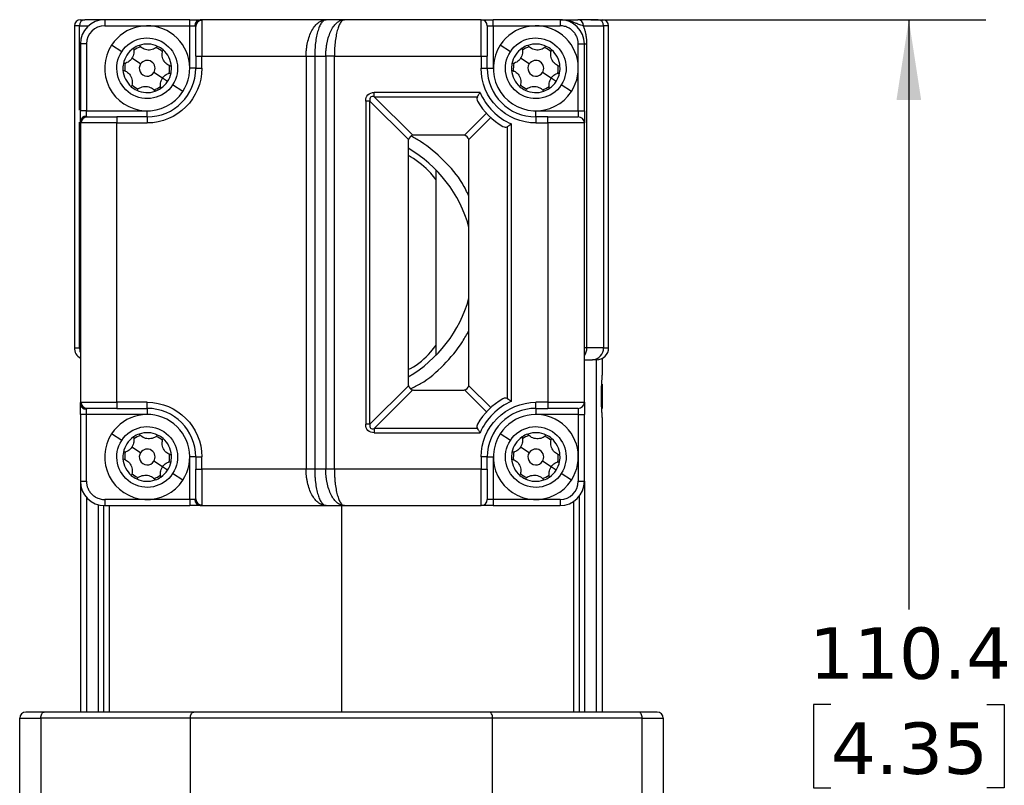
# Model space of a CAD drawing. Header units: millimetres. Extents: x 13 to 546, y 13 to 419.
# Tile 17 of 25: x 356 to 437, y 288 to 351. Entities that reach past the tile are written whole.
import ezdxf

# ---------------------------------------------------------------- set-up
doc = ezdxf.new("R2010")
doc.units = ezdxf.units.MM
doc.header["$LTSCALE"] = 2
doc.linetypes.add('SLD-Solid', pattern=[0])
doc.layers.add('DIMENSIONS', color=140, linetype='SLD-Solid', lineweight=25)
doc.styles.add('SLDTEXTSTYLE0', font='VERDANA.TTF')
doc.dimstyles.new('SLDDIMSTYLE5', dxfattribs={"dimtxt": 4.316016, "dimasz": 6.604, "dimexe": 0, "dimexo": 0.0625, "dimgap": 1.079004, "dimtad": 0, "dimtih": 1, "dimtoh": 1, "dimrnd": 1e-09, "dimzin": 12, "dimdsep": 46, "dimtxsty": 'SLDTEXTSTYLE0', "dimsah": 1, "dimcen": 0.09, "dimadec": 0, "dimazin": 3, "dimtfac": 1, "dimtofl": 0, "dimtmove": 0, "dimatfit": 3, "dimfxl": 0, "dimfrac": 2, "dimtolj": 1, "dimtzin": 12, "dimarcsym": 0})

# ---------------------------------------------------------------- blocks, each defined once
blk = doc.blocks.new('_D_13')
at = {"layer": 'DIMENSIONS'}
for p, q in [((403.04, 350.8), (435.571, 350.8)), ((429.221, 350.8), (429.221, 302.254)), ((422.808, 294.428), (421.359, 294.428)), ((421.359, 294.428), (421.359, 287.569)), ((435.634, 294.428), (437.083, 294.428)), ((437.083, 294.428), (437.083, 287.569)), ((421.359, 287.569), (422.808, 287.569)), ((437.083, 287.569), (435.634, 287.569)), ((429.221, 240.434), (429.221, 286.603)), ((387.969, 240.434), (435.571, 240.434))]:
    blk.add_line(p, q, dxfattribs=at)
for points in [[(429.221, 350.8), (428.205, 344.196), (430.237, 344.196)], [(429.221, 240.434), (430.237, 247.038), (428.205, 247.038)]]:
    blk.add_solid(points, dxfattribs=at)
at = {"layer": 'DIMENSIONS', "char_height": 4.2333, "attachment_point": 1, "style": 'SLDTEXTSTYLE0'}
for s, insert in [('110.4', (421.013, 300.771)), ('4.35', (422.808, 292.946))]:
    blk.add_mtext(s, dxfattribs=dict(at, insert=insert))

msp = doc.modelspace()

# ---------------------------------------------------------------- linework, layer by layer
for p, q in [((360.922, 350.3), (360.5, 350.3)), ((360.5, 350.3), (360.5, 323.8)), ((360.922, 350.3), (361.677, 350.3)), ((360.922, 343.359), (360.922, 350.3)), ((363, 350.8), (361.37, 350.8)), ((363, 350.8), (363, 350.3)), ((370, 350.8), (363, 350.8)), ((363, 350.3), (370, 350.3)), ((370, 350.3), (370, 350.8)), ((370, 346.8), (370, 350.3)), ((370, 350.3), (370.433, 350.3)), ((381.243, 350.8), (370.866, 350.8)), ((371, 350.74), (371, 347.8)), ((382.743, 350.8), (381.243, 350.8)), ((394, 350.8), (382.743, 350.8)), ((394, 347.8), (394, 350.8)), ((394.5, 350.3), (395, 350.3)), ((395, 350.3), (395, 350.8)), ((400.5, 350.8), (395, 350.8)), ((395, 350.3), (395, 346.8)), ((395, 350.3), (400.5, 350.3)), ((400.5, 350.8), (400.5, 350.3)), ((403.631, 350.8), (401.972, 350.8)), ((402.419, 350.3), (404.078, 350.3)), ((404.078, 350.3), (404.078, 323.8)), ((404.5, 350.3), (404.078, 350.3)), ((404.5, 323.8), (404.5, 350.3)), ((361.5, 348.8), (361, 348.8)), ((361, 348.8), (361, 343.3)), ((361.5, 348.8), (361.5, 343.3)), ((364.407, 348.168), (363.57, 348.714)), ((396.407, 348.168), (395.57, 348.714)), ((402, 343.3), (402, 348.8)), ((402, 348.8), (402.5, 348.8)), ((402.5, 348.8), (402.711, 348.8)), ((402.5, 343.3), (402.5, 348.8)), ((402.711, 323.8), (402.711, 348.8)), ((365.956, 347.156), (365.244, 347.621)), ((370.5, 347.8), (370.5, 346.8)), ((370.5, 347.8), (371, 347.8)), ((371, 347.8), (379.586, 347.8)), ((371, 346.8), (371, 347.8)), ((379.586, 347.8), (380.293, 347.8)), ((379.586, 347.8), (379.586, 313.8)), ((380.293, 347.8), (381.207, 347.8)), ((380.293, 347.8), (380.293, 313.8)), ((381.207, 347.8), (381.207, 313.8)), ((381.914, 347.8), (381.207, 347.8)), ((381.914, 347.8), (394, 347.8)), ((381.914, 313.8), (381.914, 347.8)), ((394, 347.8), (394, 346.8)), ((394, 347.8), (394.5, 347.8)), ((394.5, 346.8), (394.5, 347.8)), ((397.956, 347.156), (397.244, 347.621)), ((367.756, 345.98), (367.044, 346.445)), ((370.5, 346.8), (370, 346.8)), ((370.5, 346.8), (371, 346.8)), ((394, 346.8), (394.5, 346.8)), ((394.5, 346.8), (395, 346.8)), ((399.756, 345.98), (399.044, 346.445)), ((368.175, 345.706), (367.756, 345.98)), ((369.43, 344.886), (368.593, 345.433)), ((400.175, 345.706), (399.756, 345.98)), ((401.43, 344.886), (400.593, 345.433)), ((393.915, 344.807), (385.2, 344.807)), ((385.2, 344.454), (385.2, 344.807)), ((384.493, 344.1), (384.493, 317.5)), ((384.847, 344.1), (384.493, 344.1)), ((384.847, 317.5), (384.847, 344.1)), ((384.847, 344.1), (388.017, 340.93)), ((385.2, 344.454), (393.688, 344.454)), ((388.371, 341.283), (385.2, 344.454)), ((361.5, 343.3), (361, 343.3)), ((361.5, 342.867), (361.5, 343.3)), ((361.5, 343.3), (366.5, 343.3)), ((366.5, 342.8), (366.5, 343.3)), ((394.438, 343.092), (392.63, 341.283)), ((398.5, 342.8), (398.5, 343.3)), ((398.5, 343.3), (402, 343.3)), ((402, 343.3), (402, 342.8)), ((402, 343.3), (402.5, 343.3)), ((360.922, 323.8), (360.922, 342.375)), ((361, 342.434), (361, 319.166)), ((364, 342.3), (361.061, 342.3)), ((364, 342.8), (364, 342.3)), ((366.5, 342.8), (364, 342.8)), ((364, 319.3), (364, 342.3)), ((364, 342.3), (366.5, 342.3)), ((366.5, 342.8), (366.5, 342.3)), ((392.983, 340.93), (394.792, 342.738)), ((396.507, 319.386), (396.507, 342.214)), ((398.5, 342.8), (398.5, 342.3)), ((399.5, 342.8), (398.5, 342.8)), ((398.5, 342.3), (399.5, 342.3)), ((399.5, 342.3), (399.5, 342.8)), ((399.5, 342.3), (399.5, 319.3)), ((402.5, 342.3), (399.5, 342.3)), ((402.5, 319.3), (402.5, 342.3)), ((396.154, 341.988), (396.154, 319.612)), ((388, 340.8), (388, 320.8)), ((392.5, 341.3), (388.5, 341.3)), ((393, 320.8), (393, 340.8)), ((390.3, 323.186), (390.3, 338.414)), ((360.5, 323.8), (360.922, 323.8)), ((361, 323.8), (360.922, 323.8)), ((402.711, 323.8), (402.5, 323.8)), ((404.078, 323.8), (402.711, 323.8)), ((404.078, 323.8), (404.5, 323.8)), ((402.5, 322.8), (403.183, 322.8)), ((403.476, 322.8), (403.476, 293.8)), ((404, 321.744), (404, 322.934)), ((388.017, 320.671), (384.847, 317.5)), ((385.2, 317.147), (388.371, 320.317)), ((388.5, 320.3), (392.5, 320.3)), ((392.63, 320.317), (394.438, 318.508)), ((394.792, 318.862), (392.983, 320.671)), ((404, 318.8), (404, 320.8)), ((361, 319.154), (361, 318.87)), ((361.061, 319.3), (364, 319.3)), ((361.5, 318.3), (361.5, 318.733)), ((366.5, 319.3), (364, 319.3)), ((364, 319.3), (364, 318.8)), ((364, 318.8), (366.5, 318.8)), ((366.5, 318.8), (366.5, 319.3)), ((366.5, 318.8), (366.5, 318.3)), ((399.5, 319.3), (398.5, 319.3)), ((398.5, 318.8), (398.5, 319.3)), ((398.5, 318.8), (399.5, 318.8)), ((398.5, 318.8), (398.5, 318.3)), ((399.5, 319.3), (399.5, 318.8)), ((399.5, 319.3), (402.5, 319.3)), ((402, 318.8), (402, 318.3)), ((361.5, 318.3), (361, 318.3)), ((361, 318.3), (361, 312.8)), ((366.5, 318.3), (361.5, 318.3)), ((361.5, 312.8), (361.5, 318.3)), ((402, 318.3), (398.5, 318.3)), ((402, 318.3), (402.5, 318.3)), ((402, 318.3), (402, 312.8)), ((402.5, 312.8), (402.5, 318.3)), ((404, 293.8), (404, 317.856)), ((384.847, 317.5), (384.493, 317.5)), ((393.688, 317.147), (385.2, 317.147)), ((385.2, 317.147), (385.2, 316.793)), ((364.407, 316.168), (363.57, 316.714)), ((385.2, 316.793), (393.915, 316.793)), ((396.407, 316.168), (395.57, 316.714)), ((365.956, 315.156), (365.244, 315.621)), ((397.956, 315.156), (397.244, 315.621)), ((370, 311.3), (370, 314.8)), ((370.5, 314.8), (370, 314.8)), ((370.5, 314.8), (370.5, 313.8)), ((370.5, 314.8), (371, 314.8)), ((371, 313.8), (371, 314.8)), ((394, 314.8), (394, 313.8)), ((394.5, 314.8), (394, 314.8)), ((394.5, 313.8), (394.5, 314.8)), ((394.5, 314.8), (395, 314.8)), ((395, 314.8), (395, 311.3)), ((367.756, 313.98), (367.044, 314.445)), ((368.175, 313.706), (367.756, 313.98)), ((370.5, 313.8), (371, 313.8)), ((379.586, 313.8), (371, 313.8)), ((371, 313.8), (371, 310.861)), ((380.293, 313.8), (379.586, 313.8)), ((381.207, 313.8), (380.293, 313.8)), ((381.914, 313.8), (381.207, 313.8)), ((394, 313.8), (381.914, 313.8)), ((394, 313.8), (394.5, 313.8)), ((394, 310.8), (394, 313.8)), ((399.756, 313.98), (399.044, 314.445)), ((400.175, 313.706), (399.756, 313.98)), ((369.43, 312.886), (368.593, 313.433)), ((401.43, 312.886), (400.593, 313.433)), ((361, 312.8), (361, 293.8)), ((361, 312.8), (361.5, 312.8)), ((402, 312.8), (402.5, 312.8)), ((402.5, 312.8), (402.5, 293.8)), ((361.525, 293.8), (361.525, 311.45)), ((402.102, 293.8), (402.102, 311.603)), ((362.5, 293.8), (362.5, 310.864)), ((362.898, 310.803), (362.898, 293.8)), ((370, 311.3), (363, 311.3)), ((363, 311.3), (363, 310.8)), ((363, 310.8), (370, 310.8)), ((363.376, 310.8), (363.376, 293.8)), ((370.433, 311.3), (370, 311.3)), ((370, 311.3), (370, 310.8)), ((370.866, 310.8), (381.243, 310.8)), ((381.243, 310.8), (382.743, 310.8)), ((382.5, 310.8), (382.5, 293.8)), ((382.743, 310.8), (394, 310.8)), ((395, 311.3), (394.5, 311.3)), ((395, 311.3), (395, 310.8)), ((400.5, 311.3), (395, 311.3)), ((395, 310.8), (400.5, 310.8)), ((400.5, 311.3), (400.5, 310.8)), ((401.624, 293.8), (401.624, 311.146)), ((370.338, 293.8), (358.02, 293.8)), ((406.98, 293.8), (394.662, 293.8)), ((356, 293.3), (357.737, 293.3)), ((356, 281.714), (356, 293.3)), ((370.055, 293.3), (357.737, 293.3)), ((357.737, 293.3), (357.737, 281.714)), ((394.945, 293.3), (370.055, 293.3)), ((370.055, 281.714), (370.055, 293.3)), ((394.945, 281.714), (394.945, 293.3)), ((407.263, 293.3), (394.945, 293.3)), ((407.263, 281.714), (407.263, 293.3)), ((407.263, 293.3), (409, 293.3)), ((409, 293.3), (409, 281.714))]:
    msp.add_line(p, q)
at = {"flags": 128}
for points in [[(357.737, 293.3), (357.743, 293.398), (357.759, 293.491), (357.785, 293.578), (357.82, 293.654), (357.863, 293.716), (357.912, 293.762), (357.965, 293.791), (358.02, 293.8)], [(370.055, 293.3), (370.06, 293.398), (370.077, 293.491), (370.103, 293.578), (370.138, 293.654), (370.181, 293.716), (370.23, 293.762), (370.283, 293.791), (370.338, 293.8)], [(394.945, 293.3), (394.94, 293.398), (394.924, 293.491), (394.898, 293.578), (394.862, 293.654), (394.82, 293.716), (394.771, 293.762), (394.718, 293.791), (394.662, 293.8)], [(407.263, 293.3), (407.258, 293.398), (407.241, 293.491), (407.215, 293.578), (407.18, 293.654), (407.137, 293.716), (407.088, 293.762), (407.035, 293.791), (406.98, 293.8)]]:
    msp.add_lwpolyline(points, dxfattribs=at)
for centre, radius, start, end in [((361, 350.3), 0.5, 90, 180), ((361.398, 350.325), 0.476, 93.36762, 183.01175), ((363, 348.8), 2, 90, 180), ((366.5, 346.8), 3.5, 326.84238, 146.84238), ((370.902, 350.331), 0.47, 94.40195, 183.81126), ((370.995, 350.245), 0.495, 89.42128, 179.40934), ((394, 350.3), 0.5, 0, 90), ((398.5, 346.8), 3.5, 326.84238, 146.84238), ((400.5, 348.8), 2, 0, 90), ((401.944, 350.325), 0.476, 356.98825, 86.63238), ((403.603, 350.325), 0.476, 356.98825, 86.63238), ((404, 350.3), 0.5, 0, 90), ((366.5, 346.8), 3.5, 146.84238, 326.84238), ((366.5, 346.8), 2, 109.17403, 124.51074), ((366.5, 346.8), 2, 64.51074, 109.17403), ((398.5, 346.8), 3.5, 146.84238, 326.84238), ((398.5, 346.8), 2, 109.17403, 124.51074), ((398.5, 346.8), 2, 64.51074, 109.17403), ((366.5, 346.8), 2, 124.51074, 169.17403), ((366.5, 346.8), 1.85, 107.19539, 126.48937), ((366.5, 346.8), 1.85, 47.19539, 66.48937), ((366.5, 346.8), 2, 49.17403, 64.51074), ((366.5, 346.8), 2, 4.51074, 49.17403), ((398.5, 346.8), 2, 124.51074, 169.17403), ((398.5, 346.8), 1.85, 107.19539, 126.48937), ((398.5, 346.8), 1.85, 47.19539, 66.48937), ((398.5, 346.8), 2, 49.17403, 64.51074), ((398.5, 346.8), 2, 4.51074, 49.17403), ((366.5, 346.8), 2, 169.17403, 184.51074), ((366.5, 346.8), 1.85, 167.19539, 186.48937), ((366.5, 346.8), 0.65, 146.84238, 326.84238), ((366.5, 346.8), 0.65, 326.84238, 146.84238), ((398.5, 346.8), 2, 169.17403, 184.51074), ((398.5, 346.8), 1.85, 167.19539, 186.48937), ((398.5, 346.8), 0.65, 146.84238, 326.84238), ((398.5, 346.8), 0.65, 326.84238, 146.84238), ((366.5, 346.8), 2, 184.51074, 229.17403), ((366.5, 346.8), 4, 270, 0), ((366.5, 346.8), 2, 326.84238, 349.17403), ((366.5, 346.8), 1.85, 347.19539, 6.48937), ((366.5, 346.8), 2, 349.17403, 4.51074), ((398.5, 346.8), 4, 180, 270), ((398.5, 346.8), 2, 184.51074, 229.17403), ((398.5, 346.8), 2, 326.84238, 349.17403), ((398.5, 346.8), 1.85, 347.19539, 6.48937), ((398.5, 346.8), 2, 349.17403, 4.51074), ((366.5, 346.8), 1.85, 227.19539, 246.48937), ((366.5, 346.8), 2, 304.51074, 326.84238), ((398.5, 346.8), 1.85, 227.19539, 246.48937), ((398.5, 346.8), 2, 304.51074, 326.84238), ((366.5, 346.8), 2, 229.17403, 244.51074), ((366.5, 346.8), 2, 244.51074, 289.17403), ((366.5, 346.8), 1.85, 287.19539, 306.48937), ((366.5, 346.8), 2, 289.17403, 304.51074), ((398.5, 346.8), 2, 229.17403, 244.51074), ((398.5, 346.8), 2, 244.51074, 289.17403), ((398.5, 346.8), 1.85, 287.19539, 306.48937), ((398.5, 346.8), 2, 289.17403, 304.51074), ((398.5, 346.8), 5.5, 209.40035, 240.59965), ((361.469, 342.398), 0.47, 86.18874, 175.59805), ((361.556, 342.305), 0.495, 90.59066, 180.57872), ((402, 342.3), 0.5, 0, 90), ((388.5, 340.8), 0.5, 165, 180), ((388.5, 340.8), 0.5, 105, 165), ((388.5, 340.8), 0.5, 90, 105), ((392.5, 340.8), 0.5, 75, 90), ((392.5, 340.8), 0.5, 15, 75), ((392.5, 340.8), 0.5, 0, 15), ((382.5, 330.8), 10.9, 15.5701, 59.69605), ((382.5, 330.8), 10.9, 300.30395, 344.4299), ((361.5, 323.8), 1, 180, 240), ((362.019, 323.798), 1.097, 179.88367, 201.69928), ((401.642, 323.793), 1.069, 323.37211, 0.39097), ((403.128, 323.75), 0.952, 273.36762, 3.01175), ((403.5, 323.8), 1, 270, 0), ((388.5, 320.8), 0.5, 180, 195), ((388.5, 320.8), 0.5, 195, 255), ((388.5, 320.8), 0.5, 255, 270), ((392.5, 320.8), 0.5, 270, 285), ((392.5, 320.8), 0.5, 285, 345), ((392.5, 320.8), 0.5, 345, 0), ((398.5, 314.8), 5.5, 119.40035, 150.59965), ((361.469, 319.202), 0.47, 184.40195, 273.81126), ((361.556, 319.295), 0.495, 179.42128, 269.40934), ((366.5, 314.8), 4, 0, 90), ((398.5, 314.8), 4, 90, 180), ((402, 319.3), 0.5, 270, 0), ((366.5, 314.8), 3.5, 326.84238, 146.84238), ((398.5, 314.8), 3.5, 326.84238, 146.84238), ((366.5, 314.8), 3.5, 146.84238, 326.84238), ((366.5, 314.8), 2, 124.51074, 169.17403), ((366.5, 314.8), 2, 109.17403, 124.51074), ((366.5, 314.8), 1.85, 107.19539, 126.48937), ((366.5, 314.8), 2, 64.51074, 109.17403), ((366.5, 314.8), 1.85, 47.19539, 66.48937), ((366.5, 314.8), 2, 49.17403, 64.51074), ((366.5, 314.8), 2, 4.51074, 49.17403), ((398.5, 314.8), 3.5, 146.84238, 326.84238), ((398.5, 314.8), 2, 124.51074, 169.17403), ((398.5, 314.8), 2, 109.17403, 124.51074), ((398.5, 314.8), 1.85, 107.19539, 126.48937), ((398.5, 314.8), 2, 64.51074, 109.17403), ((398.5, 314.8), 1.85, 47.19539, 66.48937), ((398.5, 314.8), 2, 49.17403, 64.51074), ((398.5, 314.8), 2, 4.51074, 49.17403), ((366.5, 314.8), 0.65, 326.84238, 146.84238), ((398.5, 314.8), 0.65, 326.84238, 146.84238), ((366.5, 314.8), 2, 169.17403, 184.51074), ((366.5, 314.8), 2, 184.51074, 229.17403), ((366.5, 314.8), 1.85, 167.19539, 186.48937), ((366.5, 314.8), 0.65, 146.84238, 326.84238), ((366.5, 314.8), 1.85, 347.19539, 6.48937), ((366.5, 314.8), 2, 349.17403, 4.51074), ((398.5, 314.8), 2, 169.17403, 184.51074), ((398.5, 314.8), 2, 184.51074, 229.17403), ((398.5, 314.8), 1.85, 167.19539, 186.48937), ((398.5, 314.8), 0.65, 146.84238, 326.84238), ((398.5, 314.8), 1.85, 347.19539, 6.48937), ((398.5, 314.8), 2, 349.17403, 4.51074), ((366.5, 314.8), 2, 326.84238, 349.17403), ((398.5, 314.8), 2, 326.84238, 349.17403), ((366.5, 314.8), 2, 229.17403, 244.51074), ((366.5, 314.8), 1.85, 227.19539, 246.48937), ((366.5, 314.8), 2, 244.51074, 289.17403), ((366.5, 314.8), 1.85, 287.19539, 306.48937), ((366.5, 314.8), 2, 289.17403, 304.51074), ((366.5, 314.8), 2, 304.51074, 326.84238), ((398.5, 314.8), 2, 229.17403, 244.51074), ((398.5, 314.8), 1.85, 227.19539, 246.48937), ((398.5, 314.8), 2, 244.51074, 289.17403), ((398.5, 314.8), 1.85, 287.19539, 306.48937), ((398.5, 314.8), 2, 289.17403, 304.51074), ((398.5, 314.8), 2, 304.51074, 326.84238), ((363, 312.8), 2, 180, 270), ((400.5, 312.8), 2, 270, 0), ((370.902, 311.269), 0.47, 176.18874, 265.59805), ((370.995, 311.356), 0.495, 180.59066, 270.57872), ((394, 311.3), 0.5, 270, 0), ((356.5, 293.3), 0.5, 90, 180), ((408.5, 293.3), 0.5, 0, 90)]:
    msp.add_arc(centre, radius, start, end)
for points in [[(361, 350.8), (361, 350.8), (361.127, 350.8), (361.37, 350.8)], [(363, 350.3), (362.172, 350.3), (361.5, 349.628), (361.5, 348.8)], [(370, 350.8), (370.357, 350.8), (370.688, 350.8), (370.866, 350.8)], [(370.5, 350.25), (370.5, 350.285), (370.477, 350.3), (370.433, 350.3)], [(394.5, 350.3), (394.5, 350.3), (394.5, 349.18), (394.5, 347.8)], [(403.631, 350.8), (403.874, 350.8), (404, 350.8), (404, 350.8)], [(371, 346.8), (371, 344.317), (368.984, 342.3), (366.5, 342.3)], [(393.915, 344.807), (394.419, 343.646), (395.346, 342.719), (396.507, 342.214)], [(361, 342.434), (361, 342.613), (361, 342.943), (361, 343.3)], [(402.5, 343.3), (402.5, 342.748), (402.5, 342.3), (402.5, 342.3)], [(361.5, 342.867), (361.5, 342.823), (361.515, 342.8), (361.551, 342.8)], [(399.5, 342.8), (400.88, 342.8), (402, 342.8), (402, 342.8)], [(361, 318.3), (361, 318.657), (361, 318.988), (361, 319.166)], [(361.551, 318.8), (361.515, 318.8), (361.5, 318.777), (361.5, 318.733)], [(366.5, 319.3), (368.984, 319.3), (371, 317.284), (371, 314.8)], [(396.507, 319.386), (395.346, 318.881), (394.419, 317.954), (393.915, 316.793)], [(402, 318.8), (402, 318.8), (400.88, 318.8), (399.5, 318.8)], [(400.5, 311.3), (401.328, 311.3), (402, 311.972), (402, 312.8)], [(370.866, 310.8), (370.688, 310.8), (370.357, 310.8), (370, 310.8)], [(370.433, 311.3), (370.477, 311.3), (370.5, 311.315), (370.5, 311.351)], [(358.02, 293.8), (357.069, 293.8), (356.5, 293.8), (356.5, 293.8)], [(408.5, 293.8), (408.5, 293.8), (407.931, 293.8), (406.98, 293.8)]]:
    msp.add_open_spline(points, degree=3)
for points, knots in [([(370.866, 350.8), (370.88, 350.8), (370.909, 350.799), (370.942, 350.795), (370.968, 350.787), (370.987, 350.775), (370.998, 350.76), (370.999, 350.746), (371, 350.74)], [0, 0, 0, 0, 0.164519, 0.328616, 0.493263, 0.659424, 0.828038, 1, 1, 1, 1]), ([(379.586, 347.8), (379.586, 347.853), (379.587, 347.96), (379.595, 348.12), (379.607, 348.28), (379.623, 348.439), (379.645, 348.596), (379.671, 348.752), (379.729, 349.044), (379.85, 349.462), (380.06, 349.931), (380.326, 350.323), (380.559, 350.545), (380.752, 350.669), (380.891, 350.736), (381.057, 350.789), (381.178, 350.796), (381.243, 350.8)], [0, 0, 0, 0, 0.031671, 0.06348, 0.095455, 0.127622, 0.160007, 0.192638, 0.22554, 0.347731, 0.478853, 0.603758, 0.74556, 0.793082, 0.851329, 0.920302, 1, 1, 1, 1]), ([(381.243, 350.8), (381.224, 350.799), (381.186, 350.797), (381.132, 350.781), (381.082, 350.759), (381.037, 350.73), (380.995, 350.698), (380.958, 350.663), (380.924, 350.627), (380.841, 350.527), (380.716, 350.323), (380.565, 349.931), (380.444, 349.462), (380.37, 349.008), (380.329, 348.637), (380.308, 348.361), (380.295, 348.081), (380.294, 347.894), (380.293, 347.8)], [0, 0, 0, 0, 0.0412017, 0.0797206, 0.1155567, 0.1487101, 0.1791811, 0.2069699, 0.2320772, 0.2545034, 0.3962988, 0.5212127, 0.652328, 0.7745293, 0.8319077, 0.8885182, 0.9445008, 1, 1, 1, 1]), ([(381.207, 347.8), (381.208, 347.853), (381.209, 347.96), (381.215, 348.12), (381.226, 348.28), (381.242, 348.439), (381.262, 348.596), (381.286, 348.752), (381.34, 349.042), (381.45, 349.457), (381.645, 349.927), (381.89, 350.32), (382.108, 350.544), (382.287, 350.668), (382.415, 350.735), (382.57, 350.789), (382.683, 350.796), (382.743, 350.8)], [0, 0, 0, 0, 0.033334, 0.066791, 0.100379, 0.134105, 0.167975, 0.201997, 0.236177, 0.361844, 0.494171, 0.617807, 0.755873, 0.8017, 0.857665, 0.923766, 1, 1, 1, 1]), ([(382.743, 350.8), (382.726, 350.799), (382.694, 350.797), (382.647, 350.781), (382.604, 350.759), (382.564, 350.73), (382.527, 350.698), (382.494, 350.663), (382.465, 350.627), (382.391, 350.527), (382.283, 350.32), (382.15, 349.927), (382.045, 349.457), (381.981, 349.006), (381.946, 348.637), (381.928, 348.36), (381.917, 348.081), (381.915, 347.894), (381.914, 347.8)], [0, 0, 0, 0, 0.039397, 0.07626, 0.110587, 0.142379, 0.171635, 0.198357, 0.222543, 0.244195, 0.382251, 0.505896, 0.638212, 0.763887, 0.823579, 0.882803, 0.941597, 1, 1, 1, 1]), ([(394, 350.8), (394, 350.8), (394.106, 350.8), (394.481, 350.8), (394.735, 350.8), (395, 350.8)], [0, 0, 0, 0, 0.5, 0.5, 1, 1, 1, 1]), ([(402.419, 350.3), (402.274, 350.337), (402.156, 350.377), (401.945, 350.456), (401.851, 350.493), (401.589, 350.594), (401.439, 350.647), (401.011, 350.766), (400.757, 350.8), (400.5, 350.8)], [0, 0, 0, 0, 0.125, 0.125, 0.25, 0.25, 0.5, 0.5, 1, 1, 1, 1]), ([(400.5, 350.8), (400.574, 350.8), (400.648, 350.8), (400.805, 350.8), (400.887, 350.8), (401.077, 350.8), (401.183, 350.8), (401.4, 350.8), (401.482, 350.8), (401.686, 350.8), (401.809, 350.8), (401.972, 350.8)], [0, 0, 0, 0, 0.25, 0.25, 0.5, 0.5, 0.75, 0.75, 0.875, 0.875, 1, 1, 1, 1]), ([(402, 348.8), (401.999, 348.838), (401.998, 348.913), (401.985, 349.026), (401.964, 349.137), (401.934, 349.246), (401.875, 349.413), (401.763, 349.63), (401.568, 349.868), (401.33, 350.063), (401.091, 350.186), (400.874, 350.257), (400.689, 350.294), (400.563, 350.298), (400.5, 350.3)], [0, 0, 0, 0, 0.048277, 0.096159, 0.14392, 0.191837, 0.240186, 0.370003, 0.500048, 0.629866, 0.759911, 0.840105, 0.919707, 1, 1, 1, 1]), ([(402.711, 348.8), (402.711, 348.843), (402.71, 348.929), (402.704, 349.057), (402.694, 349.185), (402.679, 349.312), (402.661, 349.439), (402.63, 349.61), (402.582, 349.821), (402.509, 350.068), (402.45, 350.221), (402.419, 350.3)], [0, 0, 0, 0, 0.07669, 0.15355, 0.230968, 0.309322, 0.388979, 0.470286, 0.637867, 0.813746, 1, 1, 1, 1]), ([(364.407, 348.168), (365.162, 349.323), (366.712, 349.648), (369.023, 348.138), (369.348, 346.588), (368.593, 345.433)], [0, 0, 0, 0, 0.5, 0.5, 1, 1, 1, 1]), ([(370.5, 347.8), (370.5, 348.376), (370.5, 348.935), (370.5, 349.828), (370.5, 350.134), (370.5, 350.25)], [0, 0, 0, 0, 0.5, 0.5, 1, 1, 1, 1]), ([(396.407, 348.168), (397.162, 349.323), (398.712, 349.648), (401.023, 348.138), (401.348, 346.588), (400.593, 345.433)], [0, 0, 0, 0, 0.5, 0.5, 1, 1, 1, 1]), ([(367.361, 348.605), (367.266, 348.506), (367.151, 348.426), (366.886, 348.317), (366.735, 348.29), (366.435, 348.306), (366.286, 348.35), (366.033, 348.487), (365.927, 348.58), (365.843, 348.689)], [0, 0, 0, 0, 0.25, 0.25, 0.5, 0.5, 0.75, 0.75, 1, 1, 1, 1]), ([(399.361, 348.605), (399.266, 348.506), (399.151, 348.426), (398.886, 348.317), (398.735, 348.29), (398.435, 348.306), (398.286, 348.35), (398.033, 348.487), (397.927, 348.58), (397.843, 348.689)], [0, 0, 0, 0, 0.25, 0.25, 0.5, 0.5, 0.75, 0.75, 1, 1, 1, 1]), ([(368.593, 345.433), (367.838, 344.278), (366.288, 343.953), (363.978, 345.462), (363.653, 347.012), (364.407, 348.168)], [0, 0, 0, 0, 0.5, 0.5, 1, 1, 1, 1]), ([(365.367, 348.448), (365.406, 348.316), (365.417, 348.176), (365.379, 347.892), (365.328, 347.748), (365.244, 347.621)], [0, 0, 0, 0, 0.5, 0.5, 1, 1, 1, 1]), ([(368.494, 346.957), (368.361, 346.99), (368.233, 347.05), (368.006, 347.225), (367.908, 347.342), (367.771, 347.61), (367.735, 347.761), (367.728, 348.048), (367.755, 348.187), (367.808, 348.314)], [0, 0, 0, 0, 0.25, 0.25, 0.5, 0.5, 0.75, 0.75, 1, 1, 1, 1]), ([(400.593, 345.433), (399.838, 344.278), (398.288, 343.953), (395.978, 345.462), (395.653, 347.012), (396.407, 348.168)], [0, 0, 0, 0, 0.5, 0.5, 1, 1, 1, 1]), ([(397.367, 348.448), (397.406, 348.316), (397.417, 348.176), (397.379, 347.892), (397.328, 347.748), (397.244, 347.621)], [0, 0, 0, 0, 0.5, 0.5, 1, 1, 1, 1]), ([(400.494, 346.957), (400.361, 346.99), (400.233, 347.05), (400.006, 347.225), (399.908, 347.342), (399.771, 347.61), (399.735, 347.761), (399.728, 348.048), (399.755, 348.187), (399.808, 348.314)], [0, 0, 0, 0, 0.25, 0.25, 0.5, 0.5, 0.75, 0.75, 1, 1, 1, 1]), ([(365.244, 347.621), (365.161, 347.493), (365.05, 347.388), (364.805, 347.239), (364.672, 347.193), (364.536, 347.176)], [0, 0, 0, 0, 0.5, 0.5, 1, 1, 1, 1]), ([(397.244, 347.621), (397.161, 347.493), (397.05, 347.388), (396.805, 347.239), (396.672, 347.193), (396.536, 347.176)], [0, 0, 0, 0, 0.5, 0.5, 1, 1, 1, 1]), ([(364.506, 346.643), (364.64, 346.61), (364.767, 346.551), (364.994, 346.375), (365.093, 346.259), (365.229, 345.99), (365.266, 345.84), (365.273, 345.553), (365.246, 345.414), (365.193, 345.287)], [0, 0, 0, 0, 0.25, 0.25, 0.5, 0.5, 0.75, 0.75, 1, 1, 1, 1]), ([(367.756, 345.98), (367.839, 346.108), (367.95, 346.212), (368.195, 346.361), (368.328, 346.407), (368.465, 346.424)], [0, 0, 0, 0, 0.5, 0.5, 1, 1, 1, 1]), ([(398.5, 342.3), (397.307, 342.3), (396.162, 342.774), (394.474, 344.462), (394, 345.607), (394, 346.8)], [0, 0, 0, 0, 0.5, 0.5, 1, 1, 1, 1]), ([(396.506, 346.643), (396.64, 346.61), (396.767, 346.551), (396.994, 346.375), (397.093, 346.259), (397.229, 345.99), (397.266, 345.84), (397.273, 345.553), (397.246, 345.414), (397.193, 345.287)], [0, 0, 0, 0, 0.25, 0.25, 0.5, 0.5, 0.75, 0.75, 1, 1, 1, 1]), ([(399.756, 345.98), (399.839, 346.108), (399.95, 346.212), (400.195, 346.361), (400.328, 346.407), (400.465, 346.424)], [0, 0, 0, 0, 0.5, 0.5, 1, 1, 1, 1]), ([(367.633, 345.152), (367.595, 345.284), (367.583, 345.424), (367.621, 345.708), (367.672, 345.852), (367.756, 345.98)], [0, 0, 0, 0, 0.5, 0.5, 1, 1, 1, 1]), ([(399.633, 345.152), (399.595, 345.284), (399.583, 345.424), (399.621, 345.708), (399.672, 345.852), (399.756, 345.98)], [0, 0, 0, 0, 0.5, 0.5, 1, 1, 1, 1]), ([(365.64, 344.995), (365.734, 345.094), (365.85, 345.174), (366.115, 345.283), (366.266, 345.311), (366.566, 345.295), (366.715, 345.251), (366.967, 345.113), (367.074, 345.02), (367.157, 344.911)], [0, 0, 0, 0, 0.25, 0.25, 0.5, 0.5, 0.75, 0.75, 1, 1, 1, 1]), ([(384.493, 344.1), (384.493, 344.314), (384.559, 344.494), (384.806, 344.741), (384.986, 344.807), (385.2, 344.807)], [0, 0, 0, 0, 0.5, 0.5, 1, 1, 1, 1]), ([(393.688, 344.454), (393.698, 344.469), (393.718, 344.502), (393.754, 344.558), (393.796, 344.624), (393.85, 344.708), (393.891, 344.772), (393.915, 344.807)], [0, 0, 0, 0, 0.154455, 0.320839, 0.499408, 0.719071, 1, 1, 1, 1]), ([(397.64, 344.995), (397.734, 345.094), (397.85, 345.174), (398.115, 345.283), (398.266, 345.311), (398.566, 345.295), (398.715, 345.251), (398.967, 345.113), (399.074, 345.02), (399.157, 344.911)], [0, 0, 0, 0, 0.25, 0.25, 0.5, 0.5, 0.75, 0.75, 1, 1, 1, 1]), ([(385.2, 344.454), (385.057, 344.489), (384.948, 344.475), (384.825, 344.352), (384.811, 344.243), (384.847, 344.1)], [0, 0, 0, 0, 0.5, 0.5, 1, 1, 1, 1]), ([(393.688, 344.454), (393.653, 344.398), (393.644, 344.336), (393.655, 344.216), (393.677, 344.157), (393.709, 344.1)], [0, 0, 0, 0, 0.5, 0.5, 1, 1, 1, 1]), ([(361.061, 342.3), (361.054, 342.301), (361.041, 342.302), (361.025, 342.314), (361.014, 342.332), (361.006, 342.358), (361.001, 342.392), (361, 342.42), (361, 342.434)], [0, 0, 0, 0, 0.171962, 0.340576, 0.506737, 0.671384, 0.835481, 1, 1, 1, 1]), ([(361.551, 342.8), (361.666, 342.8), (361.973, 342.8), (362.865, 342.8), (363.424, 342.8), (364, 342.8)], [0, 0, 0, 0, 0.5, 0.5, 1, 1, 1, 1]), ([(396.507, 342.214), (396.483, 342.198), (396.437, 342.169), (396.374, 342.128), (396.305, 342.083), (396.229, 342.035), (396.178, 342.003), (396.154, 341.988)], [0, 0, 0, 0, 0.1942367, 0.3612142, 0.5009556, 0.7640114, 1, 1, 1, 1]), ([(395.8, 342.008), (395.857, 341.977), (395.915, 341.956), (396.036, 341.944), (396.098, 341.953), (396.154, 341.988)], [0, 0, 0, 0, 0.5, 0.5, 1, 1, 1, 1]), ([(393, 336.27), (392.83, 336.623), (392.304, 337.714), (390.956, 339.261), (389.473, 340.519), (388.5, 341.065), (388.24, 341.211)], [0, 0, 0, 0, 0.168331, 0.520013, 0.871696, 1, 1, 1, 1]), ([(390.3, 337.605), (390.155, 337.791), (389.571, 338.541), (388.746, 339.185), (388.064, 339.58), (388, 339.616)], [0, 0, 0, 0, 0.230372, 0.927983, 1, 1, 1, 1]), ([(388.192, 320.415), (388.469, 320.55), (389.482, 321.044), (390.96, 322.346), (392.253, 323.874), (392.826, 324.901), (393, 325.212)], [0, 0, 0, 0, 0.1339344, 0.4893837, 0.8448329, 1, 1, 1, 1]), ([(388, 321.996), (388.064, 322.029), (388.764, 322.385), (389.569, 323.063), (390.155, 323.81), (390.3, 323.995)], [0, 0, 0, 0, 0.070175, 0.76917, 1, 1, 1, 1]), ([(403.5, 322.8), (403.499, 322.8), (403.497, 322.8), (403.482, 322.8), (403.457, 322.8), (403.41, 322.8), (403.329, 322.8), (403.232, 322.8), (403.183, 322.8)], [0, 0, 0, 0, 0.125163, 0.249954, 0.374794, 0.500104, 0.749954, 1, 1, 1, 1]), ([(404, 317.856), (404, 317.856), (403.999, 317.869), (403.994, 317.917), (403.991, 317.954), (403.983, 318.05), (403.978, 318.109), (403.967, 318.248), (403.961, 318.33), (403.949, 318.508), (403.943, 318.605), (403.931, 318.817), (403.926, 318.931), (403.913, 319.284), (403.908, 319.543), (403.908, 319.927), (403.909, 320.057), (403.914, 320.309), (403.918, 320.432), (403.926, 320.668), (403.931, 320.783), (403.943, 320.993), (403.949, 321.092), (403.961, 321.272), (403.967, 321.351), (403.978, 321.491), (403.983, 321.551), (403.991, 321.647), (403.994, 321.683), (403.999, 321.732), (404, 321.744), (404, 321.744)], [0, 0, 0, 0, 0.0625, 0.0625, 0.125, 0.125, 0.1875, 0.1875, 0.25, 0.25, 0.3125, 0.3125, 0.375, 0.375, 0.5, 0.5, 0.5625, 0.5625, 0.625, 0.625, 0.6875, 0.6875, 0.75, 0.75, 0.8125, 0.8125, 0.875, 0.875, 0.9375, 0.9375, 1, 1, 1, 1]), ([(396.154, 319.612), (396.098, 319.647), (396.036, 319.657), (395.916, 319.645), (395.857, 319.624), (395.8, 319.592)], [0, 0, 0, 0, 0.5, 0.5, 1, 1, 1, 1]), ([(396.154, 319.612), (396.169, 319.602), (396.202, 319.582), (396.258, 319.547), (396.324, 319.504), (396.408, 319.45), (396.472, 319.409), (396.507, 319.386)], [0, 0, 0, 0, 0.1544546, 0.3208386, 0.4994085, 0.7190707, 1, 1, 1, 1]), ([(361, 319.166), (361, 319.18), (361.001, 319.209), (361.006, 319.242), (361.014, 319.268), (361.025, 319.287), (361.041, 319.298), (361.054, 319.299), (361.061, 319.3)], [0, 0, 0, 0, 0.164519, 0.328616, 0.493263, 0.659424, 0.828038, 1, 1, 1, 1]), ([(364, 318.8), (363.424, 318.8), (362.865, 318.8), (361.973, 318.8), (361.666, 318.8), (361.551, 318.8)], [0, 0, 0, 0, 0.5, 0.5, 1, 1, 1, 1]), ([(394, 314.8), (394, 315.994), (394.474, 317.138), (396.162, 318.826), (397.307, 319.3), (398.5, 319.3)], [0, 0, 0, 0, 0.5, 0.5, 1, 1, 1, 1]), ([(402.5, 319.3), (402.5, 319.3), (402.5, 319.195), (402.5, 318.82), (402.5, 318.565), (402.5, 318.3)], [0, 0, 0, 0, 0.5, 0.5, 1, 1, 1, 1]), ([(364.407, 316.168), (365.162, 317.323), (366.712, 317.648), (369.023, 316.138), (369.348, 314.588), (368.593, 313.433)], [0, 0, 0, 0, 0.5, 0.5, 1, 1, 1, 1]), ([(385.2, 316.793), (384.986, 316.793), (384.806, 316.859), (384.559, 317.106), (384.493, 317.286), (384.493, 317.5)], [0, 0, 0, 0, 0.5, 0.5, 1, 1, 1, 1]), ([(384.847, 317.5), (384.811, 317.357), (384.825, 317.248), (384.948, 317.125), (385.057, 317.111), (385.2, 317.147)], [0, 0, 0, 0, 0.5, 0.5, 1, 1, 1, 1]), ([(393.709, 317.5), (393.677, 317.444), (393.656, 317.385), (393.644, 317.264), (393.653, 317.202), (393.688, 317.147)], [0, 0, 0, 0, 0.5, 0.5, 1, 1, 1, 1]), ([(393.688, 317.147), (393.699, 317.13), (393.72, 317.095), (393.759, 317.033), (393.804, 316.962), (393.857, 316.88), (393.895, 316.823), (393.915, 316.793)], [0, 0, 0, 0, 0.1633164, 0.3450166, 0.5451383, 0.7635502, 1, 1, 1, 1]), ([(396.407, 316.168), (397.162, 317.323), (398.712, 317.648), (401.023, 316.138), (401.348, 314.588), (400.593, 313.433)], [0, 0, 0, 0, 0.5, 0.5, 1, 1, 1, 1]), ([(365.367, 316.448), (365.406, 316.316), (365.417, 316.176), (365.379, 315.892), (365.328, 315.748), (365.244, 315.621)], [0, 0, 0, 0, 0.5, 0.5, 1, 1, 1, 1]), ([(367.361, 316.605), (367.266, 316.506), (367.151, 316.426), (366.886, 316.317), (366.735, 316.29), (366.435, 316.306), (366.286, 316.35), (366.033, 316.487), (365.927, 316.58), (365.843, 316.689)], [0, 0, 0, 0, 0.25, 0.25, 0.5, 0.5, 0.75, 0.75, 1, 1, 1, 1]), ([(368.494, 314.957), (368.361, 314.99), (368.233, 315.05), (368.006, 315.225), (367.908, 315.342), (367.771, 315.61), (367.735, 315.761), (367.728, 316.048), (367.755, 316.187), (367.808, 316.314)], [0, 0, 0, 0, 0.25, 0.25, 0.5, 0.5, 0.75, 0.75, 1, 1, 1, 1]), ([(397.367, 316.448), (397.406, 316.316), (397.417, 316.176), (397.379, 315.892), (397.328, 315.748), (397.244, 315.621)], [0, 0, 0, 0, 0.5, 0.5, 1, 1, 1, 1]), ([(399.361, 316.605), (399.266, 316.506), (399.151, 316.426), (398.886, 316.317), (398.735, 316.29), (398.435, 316.306), (398.286, 316.35), (398.033, 316.487), (397.927, 316.58), (397.843, 316.689)], [0, 0, 0, 0, 0.25, 0.25, 0.5, 0.5, 0.75, 0.75, 1, 1, 1, 1]), ([(400.494, 314.957), (400.361, 314.99), (400.233, 315.05), (400.006, 315.225), (399.908, 315.342), (399.771, 315.61), (399.735, 315.761), (399.728, 316.048), (399.755, 316.187), (399.808, 316.314)], [0, 0, 0, 0, 0.25, 0.25, 0.5, 0.5, 0.75, 0.75, 1, 1, 1, 1]), ([(368.593, 313.433), (367.838, 312.278), (366.288, 311.953), (363.978, 313.462), (363.653, 315.012), (364.407, 316.168)], [0, 0, 0, 0, 0.5, 0.5, 1, 1, 1, 1]), ([(365.244, 315.621), (365.161, 315.493), (365.05, 315.388), (364.805, 315.239), (364.672, 315.193), (364.536, 315.176)], [0, 0, 0, 0, 0.5, 0.5, 1, 1, 1, 1]), ([(400.593, 313.433), (399.838, 312.278), (398.288, 311.953), (395.978, 313.462), (395.653, 315.012), (396.407, 316.168)], [0, 0, 0, 0, 0.5, 0.5, 1, 1, 1, 1]), ([(397.244, 315.621), (397.161, 315.493), (397.05, 315.388), (396.805, 315.239), (396.672, 315.193), (396.536, 315.176)], [0, 0, 0, 0, 0.5, 0.5, 1, 1, 1, 1]), ([(364.506, 314.643), (364.64, 314.61), (364.767, 314.551), (364.994, 314.375), (365.093, 314.259), (365.229, 313.99), (365.266, 313.84), (365.273, 313.553), (365.246, 313.414), (365.193, 313.287)], [0, 0, 0, 0, 0.25, 0.25, 0.5, 0.5, 0.75, 0.75, 1, 1, 1, 1]), ([(396.506, 314.643), (396.64, 314.61), (396.767, 314.551), (396.994, 314.375), (397.093, 314.259), (397.229, 313.99), (397.266, 313.84), (397.273, 313.553), (397.246, 313.414), (397.193, 313.287)], [0, 0, 0, 0, 0.25, 0.25, 0.5, 0.5, 0.75, 0.75, 1, 1, 1, 1]), ([(367.633, 313.152), (367.595, 313.284), (367.583, 313.424), (367.621, 313.708), (367.672, 313.852), (367.756, 313.98)], [0, 0, 0, 0, 0.5, 0.5, 1, 1, 1, 1]), ([(367.756, 313.98), (367.839, 314.108), (367.95, 314.212), (368.195, 314.361), (368.328, 314.407), (368.465, 314.424)], [0, 0, 0, 0, 0.5, 0.5, 1, 1, 1, 1]), ([(370.5, 311.351), (370.5, 311.466), (370.5, 311.773), (370.5, 312.665), (370.5, 313.224), (370.5, 313.8)], [0, 0, 0, 0, 0.5, 0.5, 1, 1, 1, 1]), ([(381.243, 310.8), (381.209, 310.801), (381.145, 310.803), (381.051, 310.819), (380.964, 310.842), (380.885, 310.87), (380.812, 310.903), (380.746, 310.938), (380.687, 310.973), (380.54, 311.073), (380.326, 311.277), (380.06, 311.669), (379.85, 312.139), (379.719, 312.592), (379.649, 312.963), (379.613, 313.239), (379.59, 313.519), (379.587, 313.707), (379.586, 313.8)], [0, 0, 0, 0, 0.041202, 0.079721, 0.115557, 0.14871, 0.179181, 0.20697, 0.232077, 0.254503, 0.396299, 0.521213, 0.652328, 0.774529, 0.831908, 0.888518, 0.944501, 1, 1, 1, 1]), ([(380.293, 313.8), (380.293, 313.747), (380.294, 313.64), (380.298, 313.48), (380.305, 313.32), (380.314, 313.161), (380.327, 313.004), (380.342, 312.848), (380.375, 312.556), (380.444, 312.139), (380.565, 311.669), (380.716, 311.277), (380.851, 311.055), (380.961, 310.932), (381.04, 310.865), (381.136, 310.811), (381.206, 310.804), (381.243, 310.8)], [0, 0, 0, 0, 0.031671, 0.06348, 0.095455, 0.127622, 0.160007, 0.192638, 0.22554, 0.347731, 0.478853, 0.603758, 0.74556, 0.793082, 0.851329, 0.920302, 1, 1, 1, 1]), ([(382.743, 310.8), (382.712, 310.801), (382.652, 310.803), (382.564, 310.819), (382.484, 310.842), (382.41, 310.87), (382.343, 310.903), (382.282, 310.938), (382.228, 310.973), (382.091, 311.074), (381.89, 311.28), (381.645, 311.674), (381.45, 312.144), (381.33, 312.595), (381.266, 312.964), (381.232, 313.24), (381.211, 313.519), (381.209, 313.707), (381.207, 313.8)], [0, 0, 0, 0, 0.039397, 0.07626, 0.110587, 0.142379, 0.171635, 0.198357, 0.222543, 0.244195, 0.382251, 0.505896, 0.638212, 0.763887, 0.823579, 0.882803, 0.941597, 1, 1, 1, 1]), ([(381.914, 313.8), (381.915, 313.747), (381.915, 313.64), (381.919, 313.48), (381.925, 313.32), (381.933, 313.162), (381.944, 313.004), (381.957, 312.848), (381.986, 312.558), (382.045, 312.144), (382.15, 311.674), (382.283, 311.28), (382.4, 311.056), (382.497, 310.932), (382.567, 310.865), (382.65, 310.811), (382.71, 310.804), (382.743, 310.8)], [0, 0, 0, 0, 0.033334, 0.066791, 0.100379, 0.134105, 0.167975, 0.201997, 0.236177, 0.361844, 0.494171, 0.617807, 0.755873, 0.8017, 0.857665, 0.923766, 1, 1, 1, 1]), ([(394.5, 313.8), (394.5, 313.137), (394.5, 312.501), (394.5, 311.564), (394.5, 311.3), (394.5, 311.3)], [0, 0, 0, 0, 0.5, 0.5, 1, 1, 1, 1]), ([(399.633, 313.152), (399.595, 313.284), (399.583, 313.424), (399.621, 313.708), (399.672, 313.852), (399.756, 313.98)], [0, 0, 0, 0, 0.5, 0.5, 1, 1, 1, 1]), ([(399.756, 313.98), (399.839, 314.108), (399.95, 314.212), (400.195, 314.361), (400.328, 314.407), (400.465, 314.424)], [0, 0, 0, 0, 0.5, 0.5, 1, 1, 1, 1]), ([(365.64, 312.995), (365.734, 313.094), (365.85, 313.174), (366.115, 313.283), (366.266, 313.311), (366.566, 313.295), (366.715, 313.251), (366.967, 313.113), (367.074, 313.02), (367.157, 312.911)], [0, 0, 0, 0, 0.25, 0.25, 0.5, 0.5, 0.75, 0.75, 1, 1, 1, 1]), ([(397.64, 312.995), (397.734, 313.094), (397.85, 313.174), (398.115, 313.283), (398.266, 313.311), (398.566, 313.295), (398.715, 313.251), (398.967, 313.113), (399.074, 313.02), (399.157, 312.911)], [0, 0, 0, 0, 0.25, 0.25, 0.5, 0.5, 0.75, 0.75, 1, 1, 1, 1]), ([(361.5, 312.8), (361.501, 312.762), (361.503, 312.687), (361.516, 312.574), (361.537, 312.464), (361.566, 312.355), (361.626, 312.187), (361.737, 311.971), (361.932, 311.732), (362.17, 311.537), (362.409, 311.414), (362.626, 311.343), (362.812, 311.307), (362.937, 311.302), (363, 311.3)], [0, 0, 0, 0, 0.048277, 0.096159, 0.14392, 0.191837, 0.240186, 0.370003, 0.500048, 0.629866, 0.759911, 0.840105, 0.919707, 1, 1, 1, 1]), ([(371, 310.861), (370.999, 310.854), (370.998, 310.841), (370.987, 310.825), (370.968, 310.814), (370.942, 310.806), (370.909, 310.801), (370.88, 310.8), (370.866, 310.8)], [0, 0, 0, 0, 0.171962, 0.340576, 0.506737, 0.671384, 0.835481, 1, 1, 1, 1]), ([(395, 310.8), (394.735, 310.8), (394.481, 310.8), (394.106, 310.8), (394, 310.8), (394, 310.8)], [0, 0, 0, 0, 0.5, 0.5, 1, 1, 1, 1]), ([(394.662, 293.8), (391.082, 293.8), (386.842, 293.8), (378.158, 293.8), (373.918, 293.8), (370.338, 293.8)], [0, 0, 0, 0, 0.5, 0.5, 1, 1, 1, 1])]:
    msp.add_open_spline(points, degree=3, knots=knots)

# ---------------------------------------------------------------- dimensions: what is measured, and where the dimension line sits
at = {"layer": 'DIMENSIONS'}
dim = msp.add_linear_dim(base=(429.221, 350.8), p1=(385.429, 240.434), p2=(400.5, 350.8), angle=90, dimstyle='SLDDIMSTYLE5', dxfattribs=at)
dim.commit()
dim.dimension.update_dxf_attribs({"geometry": '_D_13', "text_midpoint": (429.221, 294.428), "dimtype": 160})

doc.saveas('drawing.dxf')
